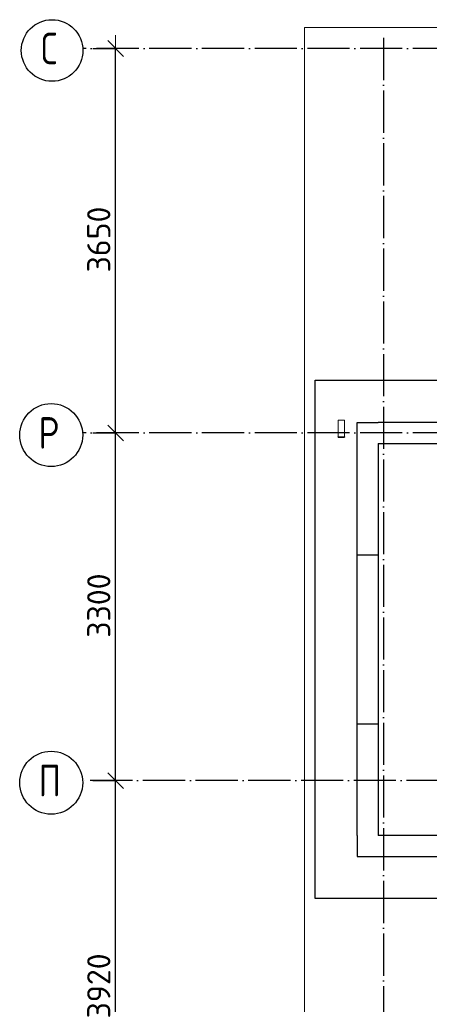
# Model space of a CAD drawing. Header units: millimetres. Extents: x -3483 to 105345, y -283423 to 72284.
# Tile 124 of 157: x 76547 to 80434, y 37417 to 46763. Entities that reach past the tile are written whole.
import ezdxf

# ---------------------------------------------------------------- set-up
doc = ezdxf.new("R2010")
doc.units = ezdxf.units.MM
doc.header["$PDMODE"] = 65
for name, pattern in [('______11', [500, 400, -50, 0, -50]), ('______2', [270, 200, -70]), ('______5', [1100, 800, -100, 100, -100])]:
    doc.linetypes.add(name, pattern=pattern)
for name, color, linetype, lineweight in [('Standard', 7, 'Continuous', 25), ('Размерная линия_ общее', 7, 'Continuous', 13), ('Стальная конструкция_ общее', 7, 'Continuous', 25), ('Стена_ общее', 7, 'Continuous', 35), ('Фундамент_ общее', 7, 'Continuous', 35)]:
    doc.layers.add(name, color=color, linetype=linetype, lineweight=lineweight)
doc.layers.add('Осевая линия_ общее', color=7, linetype='______5', lineweight=13, true_color=0xa0a0a0)
doc.styles.add('ISOCPEUR', font='ISOCPEUR')
doc.dimstyles.new('DIMSTYLE_4', dxfattribs={"dimtxt": 220, "dimasz": 250, "dimexe": 0, "dimexo": 0, "dimgap": 110, "dimtad": 2, "dimdec": 0, "dimrnd": 5, "dimzin": 12, "dimdsep": 46, "dimtxsty": 'ISOCPEUR', "dimblk1": 'ALL_ML_STRICH', "dimblk2": 'ALL_ML_STRICH', "dimsah": 1, "dimcen": 0, "dimclrd": 7, "dimclre": 256, "dimclrt": 7, "dimadec": 0, "dimazin": 0, "dimtfac": 1, "dimtdec": 0, "dimtix": 1, "dimtmove": 2, "dimatfit": 3, "dimfxl": 0, "dimtzin": 0, "dimlwd": 0, "dimlwe": -3, "dimarcsym": 0})

# ---------------------------------------------------------------- blocks, each defined once
blk = doc.blocks.new('ALL_ML_STRICH')
at = {"color": 0, "linetype": 'ByBlock', "lineweight": -2}
for p, q in [((0, -0.5), (0, 0.5)), ((-1, 0), (0.5, 0)), ((-0.3, -0.3), (0.3, 0.3))]:
    blk.add_line(p, q, dxfattribs=at)
blk = doc.blocks.new('*D141')
at = {"layer": 'DEFPOINTS', "color": 7, "linetype": 'Continuous', "lineweight": 13, "transparency": 33554687}
for p in [(77142.2, 39540), (77142.2, 35620), (77457.3, 35620)]:
    blk.add_point(p, dxfattribs=at)
at = {"layer": 'Размерная линия_ общее', "color": 253, "linetype": 'Continuous', "lineweight": -2, "true_color": 0xa0a0a0, "transparency": 33554687}
for p, q in [((77242.2, 39540), (77457.3, 39540)), ((77242.2, 35620), (77457.3, 35620))]:
    blk.add_line(p, q, dxfattribs=at)
at = {"layer": 'Размерная линия_ общее', "color": 7, "linetype": 'Continuous', "lineweight": -2, "transparency": 33554687}
blk.add_line((77457.3, 35620), (77457.3, 39540), dxfattribs=at)
at = {"layer": 'Размерная линия_ общее', "color": 7, "linetype": 'Continuous', "lineweight": 13, "transparency": 33554687, "xscale": 250, "yscale": 250, "zscale": 250}
for p, rotation in [((77457.3, 39540), 90), ((77457.3, 35620), 270)]:
    blk.add_blockref('ALL_ML_STRICH', p, dxfattribs=dict(at, rotation=rotation))
at = {"layer": 'Размерная линия_ общее', "color": 7, "linetype": 'Continuous', "lineweight": 13, "transparency": 33554687, "insert": (77297.3, 37591), "char_height": 220, "width": 880, "attachment_point": 5, "rotation": 90, "style": 'ISOCPEUR'}
blk.add_mtext('\\A1;{3920}', dxfattribs=at)
blk = doc.blocks.new('*D142')
at = {"layer": 'DEFPOINTS', "color": 7, "linetype": 'Continuous', "lineweight": 13, "transparency": 33554687}
for p in [(77142.2, 42840), (77142.2, 39540), (77457.3, 39540)]:
    blk.add_point(p, dxfattribs=at)
at = {"layer": 'Размерная линия_ общее', "color": 253, "linetype": 'Continuous', "lineweight": -2, "true_color": 0xa0a0a0, "transparency": 33554687}
for p, q in [((77242.2, 42840), (77457.3, 42840)), ((77242.2, 39540), (77457.3, 39540))]:
    blk.add_line(p, q, dxfattribs=at)
at = {"layer": 'Размерная линия_ общее', "color": 7, "linetype": 'Continuous', "lineweight": -2, "transparency": 33554687}
blk.add_line((77457.3, 39540), (77457.3, 42840), dxfattribs=at)
at = {"layer": 'Размерная линия_ общее', "color": 7, "linetype": 'Continuous', "lineweight": 13, "transparency": 33554687, "xscale": 250, "yscale": 250, "zscale": 250}
for p, rotation in [((77457.3, 42840), 90), ((77457.3, 39540), 270)]:
    blk.add_blockref('ALL_ML_STRICH', p, dxfattribs=dict(at, rotation=rotation))
at = {"layer": 'Размерная линия_ общее', "color": 7, "linetype": 'Continuous', "lineweight": 13, "transparency": 33554687, "insert": (77297.3, 41201), "char_height": 220, "width": 880, "attachment_point": 5, "rotation": 90, "style": 'ISOCPEUR'}
blk.add_mtext('\\A1;{3300}', dxfattribs=at)
blk = doc.blocks.new('*D143')
at = {"layer": 'DEFPOINTS', "color": 7, "linetype": 'Continuous', "lineweight": 13, "transparency": 33554687}
for p in [(77142.2, 46490), (77142.2, 42840), (77457.3, 42840)]:
    blk.add_point(p, dxfattribs=at)
at = {"layer": 'Размерная линия_ общее', "color": 253, "linetype": 'Continuous', "lineweight": -2, "true_color": 0xa0a0a0, "transparency": 33554687}
for p, q in [((77242.2, 46490), (77457.3, 46490)), ((77242.2, 42840), (77457.3, 42840))]:
    blk.add_line(p, q, dxfattribs=at)
at = {"layer": 'Размерная линия_ общее', "color": 7, "linetype": 'Continuous', "lineweight": -2, "transparency": 33554687}
blk.add_line((77457.3, 42840), (77457.3, 46490), dxfattribs=at)
at = {"layer": 'Размерная линия_ общее', "color": 7, "linetype": 'Continuous', "lineweight": 13, "transparency": 33554687, "xscale": 250, "yscale": 250, "zscale": 250}
for p, rotation in [((77457.3, 46490), 90), ((77457.3, 42840), 270)]:
    blk.add_blockref('ALL_ML_STRICH', p, dxfattribs=dict(at, rotation=rotation))
at = {"layer": 'Размерная линия_ общее', "color": 7, "linetype": 'Continuous', "lineweight": 13, "transparency": 33554687, "insert": (77297.3, 44676), "char_height": 220, "width": 880, "attachment_point": 5, "rotation": 90, "style": 'ISOCPEUR'}
blk.add_mtext('\\A1;{3650}', dxfattribs=at)
blk = doc.blocks.new('СЛОЖНЫЙ_ОБЪЕКТ_2')
at = {"layer": 'Стена_ общее', "color": 9, "linetype": 'Continuous', "lineweight": -3, "true_color": 0xc7c7c7, "transparency": 33554687}
for p, q in [((79750, 39020), (79750, 42940)), ((79750, 42940), (79950, 42940)), ((81000, 42940), (79950, 42940)), ((79950, 42740), (81200, 42740)), ((79950, 42740), (79950, 39020)), ((79750, 39020), (79750, 38820)), ((81000, 39020), (79950, 39020)), ((79750, 38820), (81000, 38820))]:
    blk.add_line(p, q, dxfattribs=at)
at = {"layer": 'Стена_ общее', "color": 9, "linetype": '______2', "lineweight": -3, "true_color": 0xc7c7c7, "transparency": 33554687}
for p, q in [((79950, 41680), (79750, 41680)), ((79750, 40080), (79950, 40080))]:
    blk.add_line(p, q, dxfattribs=at)

msp = doc.modelspace()

# ---------------------------------------------------------------- linework, layer by layer
at = {"layer": 'Standard', "color": 7, "linetype": 'Continuous', "lineweight": 13, "transparency": 33554687}
msp.add_lwpolyline([(79250, -750), (105250, -750), (105250, 46690), (79250, 46690), (79250, -750)], dxfattribs=at)
at = {"layer": 'Осевая линия_ общее', "color": 253, "linetype": '______11', "lineweight": -3, "true_color": 0xa0a0a0, "transparency": 33554687}
for p, q in [((80000, 46590), (80000, -2827.9)), ((94680, 46490), (77142.2, 46490)), ((94680, 42840), (77142.2, 42840)), ((96620, 39540), (77142.2, 39540))]:
    msp.add_line(p, q, dxfattribs=at)
at = {"layer": 'Осевая линия_ общее', "color": 7, "linetype": 'Continuous', "lineweight": -3, "transparency": 33554687}
for centre, radius in [((76854.6, 46470.5), 292.4), ((76846, 42820.5), 298.8), ((76846, 39520.5), 298.8)]:
    msp.add_circle(centre, radius, dxfattribs=at)
at = {"layer": 'Стальная конструкция_ общее', "color": 253, "linetype": '______2', "lineweight": 18, "true_color": 0xababab, "transparency": 33554687}
for p, q in [((79570, 42803.1), (79570, 42960)), ((79570, 42960), (79630, 42960)), ((79570, 42803.1), (79570, 42960)), ((79570, 42960), (79630, 42960)), ((79630, 42960), (79630, 42803.1)), ((79630, 42960), (79630, 42803.1))]:
    msp.add_line(p, q, dxfattribs=at)
at = {"layer": 'Стальная конструкция_ общее', "color": 7, "linetype": 'Continuous', "lineweight": 25, "transparency": 33554687}
for p, q in [((79570, 42800), (79570, 42803.1)), ((79570, 42803.1), (79630, 42803.1)), ((79570, 42800), (79570, 42803.1)), ((79570, 42803.1), (79630, 42803.1)), ((79570, 42800), (79630, 42800)), ((79570, 42800), (79630, 42800)), ((79630, 42803.1), (79630, 42800)), ((79630, 42803.1), (79630, 42800))]:
    msp.add_line(p, q, dxfattribs=at)
at = {"layer": 'Фундамент_ общее', "color": 7, "lineweight": 25, "transparency": 33554687}
for p, q in [((79350, 38420), (79350, 43340)), ((79350, 43340), (80600, 43340)), ((80600, 38420), (79350, 38420))]:
    msp.add_line(p, q, dxfattribs=at)
at = {"layer": 'Фундамент_ общее', "color": 7, "linetype": 'Continuous', "lineweight": 25, "transparency": 33554687}
for p, q in [((79350, 38420), (79350, 43340)), ((79350, 43340), (80600, 43340)), ((80600, 38420), (79350, 38420))]:
    msp.add_line(p, q, dxfattribs=at)

# ---------------------------------------------------------------- block references
at = {"layer": 'Стена_ общее', "color": 9, "linetype": 'Continuous', "lineweight": -3, "true_color": 0xc7c7c7, "transparency": 33554687}
msp.add_blockref('СЛОЖНЫЙ_ОБЪЕКТ_2', (0, 0), dxfattribs=at)

# ---------------------------------------------------------------- texts
at = {"layer": 'Осевая линия_ общее', "color": 7, "linetype": 'Continuous', "lineweight": -3, "transparency": 33554687, "char_height": 300, "attachment_point": 7, "style": 'ISOCPEUR'}
for s, insert, width in [('\\W0.78;С', (76749.6, 46340), 326.407), ('\\W0.80;Р', (76726, 42690), 359.833), ('\\W0.80;П', (76726, 39390), 359.833)]:
    msp.add_mtext(s, dxfattribs=dict(at, insert=insert, width=width))

# ---------------------------------------------------------------- dimensions: what is measured, and where the dimension line sits
at = {"layer": 'Размерная линия_ общее', "color": 7, "linetype": 'Continuous', "lineweight": 13, "transparency": 33554687}
for base, p1, p2, picture, middle in [((77457.3, 46490), (77242.2, 42840), (77242.2, 46490), '*D143', (77297.3, 44676)), ((77457.3, 42840), (77242.2, 39540), (77242.2, 42840), '*D142', (77297.3, 41201)), ((77457.3, 39540), (77242.2, 35620), (77242.2, 39540), '*D141', (77297.3, 37591))]:
    dim = msp.add_linear_dim(base=base, p1=p1, p2=p2, angle=90, dimstyle='DIMSTYLE_4', override={"dimpost": '<>', "dimclrd": 7, "dimclre": 253, "dimclrt": 7, "dimlwd": 0, "dimlwe": 65533}, dxfattribs=at)
    dim.commit()
    dim.dimension.update_dxf_attribs({"geometry": picture, "text_midpoint": middle, "dimtype": 160})

doc.saveas('drawing.dxf')
